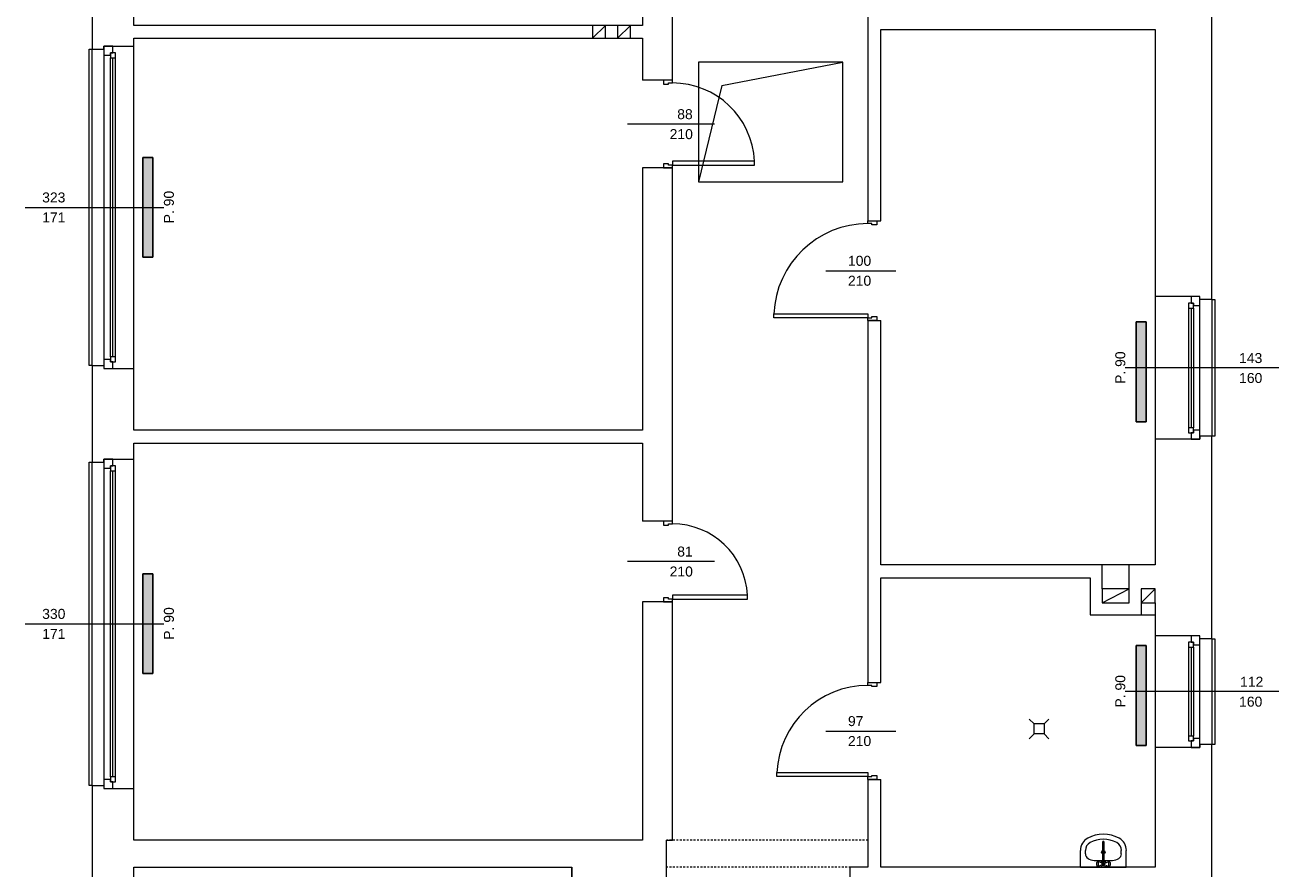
# Model space of a CAD drawing. Header units: millimetres. Extents: x 12683 to 90307, y 30842 to 62253.
# Tile 50 of 152: x 51592 to 52850, y 38679 to 39525. Entities that reach past the tile are written whole.
import ezdxf

# ---------------------------------------------------------------- set-up
doc = ezdxf.new("R2010")
doc.units = ezdxf.units.MM
doc.header["$LTSCALE"] = 0.6
doc.linetypes.add('CIEPLA', pattern=[5.7625, 3.175, -2.5875])
for name, color, linetype, lineweight in [('zzz_podklady_drzwi_opisy', 252, 'Continuous', 15), ('zzz_podklady_konstrukcja', 252, 'CIEPLA', 15), ('zzz_podklady_okna_opisy', 252, 'Continuous', 15), ('zzz_podklady_sciany', 252, 'Continuous', 15)]:
    doc.layers.add(name, color=color, linetype=linetype, lineweight=lineweight)
doc.layers.add('zzz_podklady_grzejniki_ist', color=252, linetype='Continuous')
doc.styles.add('GENERATED_STYLE_1', font='ARIAL.TTF')

msp = doc.modelspace()

# ---------------------------------------------------------------- hatches: boundary and pattern name
at = {"layer": 'zzz_podklady_grzejniki_ist'}
for points in [[(51710.5, 39292.2), (51720.5, 39292.2), (51720.5, 39392.2), (51710.5, 39392.2)], [(52706.5, 39127.3), (52716.5, 39127.3), (52716.5, 39227.3), (52706.5, 39227.3)], [(51710.5, 38874.7), (51720.5, 38874.7), (51720.5, 38974.7), (51710.5, 38974.7)], [(52706.5, 38802.8), (52716.5, 38802.8), (52716.5, 38902.8), (52706.5, 38902.8)]]:
    msp.add_hatch(color=256, dxfattribs=at).paths.add_polyline_path(points, flags=0)

# ---------------------------------------------------------------- linework, layer by layer
at = {"layer": 'zzz_podklady_drzwi_opisy'}
for p, q in [((52241.5, 39469.7), (52232.5, 39469.7)), ((52232.5, 39469.7), (52232.5, 39465.7)), ((52241.5, 39469.7), (52232.5, 39469.7)), ((52241.5, 39469.7), (52232.5, 39469.7)), ((52237.5, 39465.7), (52237.5, 39466.9)), ((52237.5, 39466.9), (52241.5, 39466.9)), ((52241.5, 39466.9), (52241.5, 39469.7)), ((52232.5, 39465.7), (52237.5, 39465.7)), ((52283.6, 39425.7), (52196.5, 39425.7)), ((52237.5, 39385.7), (52232.5, 39385.7)), ((52232.5, 39385.7), (52232.5, 39381.7)), ((52241.5, 39381.7), (52232.5, 39381.7)), ((52232.5, 39381.7), (52241.5, 39381.7)), ((52241.5, 39381.7), (52232.5, 39381.7)), ((52237.5, 39384.5), (52237.5, 39385.7)), ((52241.5, 39384.5), (52237.5, 39384.5)), ((52323.9, 39388.5), (52241.5, 39388.5)), ((52241.5, 39388.5), (52241.5, 39384.5)), ((52241.5, 39381.7), (52241.5, 39384.5)), ((52241.5, 39384.5), (52323.9, 39384.5)), ((52323.9, 39384.5), (52323.9, 39388.5)), ((52437.5, 39328.7), (52446.5, 39328.7)), ((52437.5, 39325.9), (52437.5, 39328.7)), ((52437.5, 39328.7), (52446.5, 39328.7)), ((52437.5, 39328.7), (52446.5, 39328.7)), ((52446.5, 39328.7), (52446.5, 39324.7)), ((52441.5, 39325.9), (52437.5, 39325.9)), ((52441.5, 39324.7), (52441.5, 39325.9)), ((52446.5, 39324.7), (52441.5, 39324.7)), ((52395.4, 39278.7), (52465.5, 39278.7)), ((52343.1, 39231.5), (52343.1, 39235.5)), ((52343.1, 39235.5), (52437.5, 39235.5)), ((52437.5, 39231.5), (52343.1, 39231.5)), ((52437.5, 39235.5), (52437.5, 39231.5)), ((52437.5, 39228.7), (52437.5, 39231.5)), ((52437.5, 39231.5), (52441.5, 39231.5)), ((52437.5, 39228.7), (52446.5, 39228.7)), ((52446.5, 39228.7), (52437.5, 39228.7)), ((52437.5, 39228.7), (52446.5, 39228.7)), ((52441.5, 39231.5), (52441.5, 39232.7)), ((52441.5, 39232.7), (52446.5, 39232.7)), ((52446.5, 39232.7), (52446.5, 39228.7)), ((52241.5, 39027.7), (52232.5, 39027.7)), ((52232.5, 39027.7), (52232.5, 39023.7)), ((52241.5, 39027.7), (52232.5, 39027.7)), ((52241.5, 39027.7), (52232.5, 39027.7)), ((52241.5, 39024.9), (52241.5, 39027.7)), ((52232.5, 39023.7), (52237.5, 39023.7)), ((52237.5, 39023.7), (52237.5, 39024.9)), ((52237.5, 39024.9), (52241.5, 39024.9)), ((52283.6, 38987.2), (52196.5, 38987.2)), ((52316.9, 38953.5), (52241.5, 38953.5)), ((52241.5, 38953.5), (52241.5, 38949.5)), ((52316.9, 38949.5), (52316.9, 38953.5)), ((52237.5, 38950.7), (52232.5, 38950.7)), ((52232.5, 38950.7), (52232.5, 38946.7)), ((52241.5, 38946.7), (52232.5, 38946.7)), ((52232.5, 38946.7), (52241.5, 38946.7)), ((52241.5, 38946.7), (52232.5, 38946.7)), ((52237.5, 38949.5), (52237.5, 38950.7)), ((52241.5, 38949.5), (52237.5, 38949.5)), ((52241.5, 38946.7), (52241.5, 38949.5)), ((52241.5, 38949.5), (52316.9, 38949.5)), ((52437.5, 38865.7), (52446.5, 38865.7)), ((52437.5, 38862.9), (52437.5, 38865.7)), ((52437.5, 38865.7), (52446.5, 38865.7)), ((52437.5, 38865.7), (52446.5, 38865.7)), ((52441.5, 38862.9), (52437.5, 38862.9)), ((52441.5, 38861.7), (52441.5, 38862.9)), ((52446.5, 38865.7), (52446.5, 38861.7)), ((52446.5, 38861.7), (52441.5, 38861.7)), ((52395.4, 38817.2), (52465.5, 38817.2)), ((52346.1, 38771.5), (52346.1, 38775.5)), ((52346.1, 38775.5), (52437.5, 38775.5)), ((52437.5, 38775.5), (52437.5, 38771.5)), ((52437.5, 38771.5), (52346.1, 38771.5)), ((52437.5, 38768.7), (52437.5, 38771.5)), ((52437.5, 38771.5), (52441.5, 38771.5)), ((52437.5, 38768.7), (52446.5, 38768.7)), ((52446.5, 38768.7), (52437.5, 38768.7)), ((52437.5, 38768.7), (52446.5, 38768.7)), ((52441.5, 38771.5), (52441.5, 38772.7)), ((52441.5, 38772.7), (52446.5, 38772.7)), ((52446.5, 38772.7), (52446.5, 38768.7))]:
    msp.add_line(p, q, dxfattribs=at)
for centre, radius, start, end in [((52241.5, 39384.5), 82.4, 2.7824, 90), ((52437.5, 39231.5), 94.4, 90, 177.5715), ((52241.5, 38949.5), 75.4, 3.041, 90), ((52437.5, 38771.5), 91.4, 90, 177.4917)]:
    msp.add_arc(centre, radius, start, end, dxfattribs=at)
at = {"layer": 'zzz_podklady_grzejniki_ist'}
for p, q in [((51710.5, 39392.2), (51720.5, 39392.2)), ((51710.5, 39392.2), (51710.5, 39292.2)), ((51720.5, 39392.2), (51720.5, 39292.2)), ((51720.5, 39292.2), (51710.5, 39292.2)), ((52706.5, 39227.3), (52716.5, 39227.3)), ((52706.5, 39227.3), (52706.5, 39127.3)), ((52716.5, 39227.3), (52716.5, 39127.3)), ((52716.5, 39127.3), (52706.5, 39127.3)), ((51710.5, 38974.7), (51720.5, 38974.7)), ((51710.5, 38974.7), (51710.5, 38874.7)), ((51720.5, 38974.7), (51720.5, 38874.7)), ((52706.5, 38902.8), (52716.5, 38902.8)), ((52706.5, 38902.8), (52706.5, 38802.8)), ((52716.5, 38902.8), (52716.5, 38802.8)), ((51720.5, 38874.7), (51710.5, 38874.7)), ((52716.5, 38802.8), (52706.5, 38802.8))]:
    msp.add_line(p, q, dxfattribs=at)
at = {"layer": 'zzz_podklady_konstrukcja'}
for p, q in [((52437.5, 38707.7), (52235.5, 38707.7)), ((52437.5, 38680.7), (52235.5, 38680.7))]:
    msp.add_line(p, q, dxfattribs=at)
at = {"layer": 'zzz_podklady_sciany'}
for p, q in [((52437.5, 39717.7), (52437.5, 39328.7)), ((52782.5, 39249.7), (52782.5, 39708.7)), ((52211.5, 39627.7), (52211.5, 39524.7)), ((52241.5, 39469.7), (52241.5, 39627.7)), ((51659.5, 39545.7), (51659.5, 39500.7)), ((51701.5, 39524.7), (51701.5, 39542.7)), ((52211.5, 39524.7), (51701.5, 39524.7)), ((52161.5, 39511.7), (52174.5, 39524.7)), ((52186.5, 39511.7), (52199.5, 39524.7)), ((52450.5, 39328.7), (52450.5, 39520.7)), ((52450.5, 39520.7), (52725.5, 39520.7)), ((52725.5, 39520.7), (52725.5, 39252.7)), ((51701.5, 39503.7), (51701.5, 39511.7)), ((51701.5, 39511.7), (52211.5, 39511.7)), ((52211.5, 39511.7), (52211.5, 39469.7)), ((51656.5, 39183.7), (51656.5, 39500.7)), ((51656.5, 39500.7), (51659.5, 39500.7)), ((51659.5, 39500.7), (51671.5, 39500.7)), ((51659.5, 39183.7), (51659.5, 39500.7)), ((51671.5, 39500.7), (51671.5, 39503.7)), ((51671.5, 39503.7), (51680.5, 39503.7)), ((51680.5, 39503.7), (51671.5, 39503.7)), ((51671.5, 39503.7), (51680.5, 39503.7)), ((51680.5, 39503.7), (51701.5, 39503.7)), ((51701.5, 39180.7), (51701.5, 39503.7)), ((51701.5, 39180.7), (51701.5, 39503.7)), ((52267.5, 39487.7), (52267.5, 39367.7)), ((52412.5, 39487.7), (52267.5, 39487.7)), ((52290.9, 39464.3), (52412.5, 39487.7)), ((52412.5, 39367.7), (52412.5, 39487.7)), ((52241.5, 39469.7), (52211.5, 39469.7)), ((52290.9, 39464.3), (52267.5, 39367.7)), ((52241.5, 39381.7), (52211.5, 39381.7)), ((52211.5, 39381.7), (52211.5, 39118.7)), ((52241.5, 39027.7), (52241.5, 39381.7)), ((52267.5, 39367.7), (52412.5, 39367.7)), ((52437.5, 39328.7), (52450.5, 39328.7)), ((52761.5, 39252.7), (52725.5, 39252.7)), ((52725.5, 39252.7), (52725.5, 39109.7)), ((52725.5, 39252.7), (52725.5, 39109.7)), ((52770.5, 39252.7), (52761.5, 39252.7)), ((52770.5, 39252.7), (52761.5, 39252.7)), ((52770.5, 39252.7), (52761.5, 39252.7)), ((52770.5, 39249.7), (52770.5, 39252.7)), ((52782.5, 39249.7), (52770.5, 39249.7)), ((52782.5, 39249.7), (52782.5, 39112.7)), ((52782.5, 39249.7), (52785.5, 39249.7)), ((52785.5, 39249.7), (52785.5, 39112.7)), ((52437.5, 39228.7), (52450.5, 39228.7)), ((52437.5, 39228.7), (52437.5, 38865.7)), ((52450.5, 38983.7), (52450.5, 39228.7)), ((51659.5, 39183.7), (51656.5, 39183.7)), ((51659.5, 39183.7), (51671.5, 39183.7)), ((51659.5, 39183.7), (51659.5, 39086.7)), ((51671.5, 39183.7), (51671.5, 39180.7)), ((51671.5, 39180.7), (51680.5, 39180.7)), ((51671.5, 39180.7), (51680.5, 39180.7)), ((51671.5, 39180.7), (51680.5, 39180.7)), ((51680.5, 39180.7), (51701.5, 39180.7)), ((51701.5, 39118.7), (51701.5, 39180.7)), ((52211.5, 39118.7), (51701.5, 39118.7)), ((51701.5, 39089.7), (51701.5, 39105.7)), ((51701.5, 39105.7), (52211.5, 39105.7)), ((52211.5, 39105.7), (52211.5, 39027.7)), ((52761.5, 39109.7), (52725.5, 39109.7)), ((52725.5, 39109.7), (52725.5, 38983.7)), ((52770.5, 39109.7), (52761.5, 39109.7)), ((52761.5, 39109.7), (52770.5, 39109.7)), ((52770.5, 39109.7), (52761.5, 39109.7)), ((52782.5, 39112.7), (52770.5, 39112.7)), ((52770.5, 39112.7), (52770.5, 39109.7)), ((52782.5, 38909.7), (52782.5, 39112.7)), ((52785.5, 39112.7), (52782.5, 39112.7)), ((51671.5, 39086.7), (51671.5, 39089.7)), ((51671.5, 39089.7), (51680.5, 39089.7)), ((51680.5, 39089.7), (51671.5, 39089.7)), ((51671.5, 39089.7), (51680.5, 39089.7)), ((51680.5, 39089.7), (51701.5, 39089.7)), ((51701.5, 38759.7), (51701.5, 39089.7)), ((51701.5, 38759.7), (51701.5, 39089.7)), ((51656.5, 38762.7), (51656.5, 39086.7)), ((51656.5, 39086.7), (51659.5, 39086.7)), ((51659.5, 39086.7), (51671.5, 39086.7)), ((51659.5, 38762.7), (51659.5, 39086.7)), ((52241.5, 39027.7), (52211.5, 39027.7)), ((52660.5, 38983.7), (52450.5, 38983.7)), ((52725.5, 38983.7), (52660.5, 38983.7)), ((52672.5, 38959.7), (52672.5, 38983.7)), ((52699.5, 38959.7), (52699.5, 38983.7)), ((52450.5, 38865.7), (52450.5, 38970.7)), ((52450.5, 38970.7), (52660.5, 38970.7)), ((52660.5, 38970.7), (52660.5, 38933.7)), ((52672.5, 38945.7), (52699.5, 38959.7)), ((52711.5, 38945.7), (52725.5, 38959.7)), ((52241.5, 38946.7), (52211.5, 38946.7)), ((52211.5, 38946.7), (52211.5, 38707.7)), ((52241.5, 38707.7), (52241.5, 38946.7)), ((52711.5, 38945.7), (52711.5, 38933.7)), ((52725.5, 38945.7), (52725.5, 38933.7)), ((52660.5, 38933.7), (52725.5, 38933.7)), ((52725.5, 38933.7), (52725.5, 38912.7)), ((52761.5, 38912.7), (52725.5, 38912.7)), ((52725.5, 38912.7), (52725.5, 38800.7)), ((52725.5, 38912.7), (52725.5, 38800.7)), ((52770.5, 38912.7), (52761.5, 38912.7)), ((52770.5, 38912.7), (52761.5, 38912.7)), ((52770.5, 38912.7), (52761.5, 38912.7)), ((52770.5, 38909.7), (52770.5, 38912.7)), ((52782.5, 38909.7), (52770.5, 38909.7)), ((52782.5, 38909.7), (52782.5, 38803.7)), ((52782.5, 38909.7), (52785.5, 38909.7)), ((52785.5, 38909.7), (52785.5, 38803.7)), ((52437.5, 38865.7), (52450.5, 38865.7)), ((52604.1, 38824.3), (52599.2, 38829.2)), ((52614.1, 38824.3), (52618.9, 38829.2)), ((52604.1, 38814.3), (52599.2, 38809.5)), ((52604.1, 38814.3), (52604.1, 38824.3)), ((52614.1, 38824.3), (52604.1, 38824.3)), ((52614.1, 38814.3), (52604.1, 38814.3)), ((52614.1, 38824.3), (52614.1, 38814.3)), ((52614.1, 38814.3), (52618.9, 38809.5)), ((52761.5, 38800.7), (52725.5, 38800.7)), ((52725.5, 38800.7), (52725.5, 38680.7)), ((52770.5, 38800.7), (52761.5, 38800.7)), ((52761.5, 38800.7), (52770.5, 38800.7)), ((52770.5, 38800.7), (52761.5, 38800.7)), ((52782.5, 38803.7), (52770.5, 38803.7)), ((52770.5, 38803.7), (52770.5, 38800.7)), ((52782.5, 38514.7), (52782.5, 38803.7)), ((52785.5, 38803.7), (52782.5, 38803.7)), ((51659.5, 38762.7), (51656.5, 38762.7)), ((51659.5, 38762.7), (51671.5, 38762.7)), ((51659.5, 38762.7), (51659.5, 38530.7)), ((51671.5, 38762.7), (51671.5, 38759.7)), ((52437.5, 38768.7), (52450.5, 38768.7)), ((52437.5, 38768.7), (52437.5, 38680.7)), ((52450.5, 38680.7), (52450.5, 38768.7)), ((51671.5, 38759.7), (51680.5, 38759.7)), ((51671.5, 38759.7), (51680.5, 38759.7)), ((51671.5, 38759.7), (51680.5, 38759.7)), ((51680.5, 38759.7), (51701.5, 38759.7)), ((51701.5, 38707.7), (51701.5, 38759.7)), ((52140.5, 38707.7), (51701.5, 38707.7)), ((52211.5, 38707.7), (52140.5, 38707.7)), ((52235.5, 38503.7), (52235.5, 38707.7)), ((52235.5, 38707.7), (52241.5, 38707.7)), ((52672.9, 38705.8), (52672.9, 38683.8)), ((52674.4, 38683.8), (52674.4, 38705.8)), ((52650.6, 38680.7), (52650.6, 38697.5)), ((52655.6, 38694.1), (52655.6, 38697.5)), ((52664.5, 38687.4), (52682.8, 38687.4)), ((52682.8, 38687.4), (52682.8, 38687.4)), ((52691.6, 38694.1), (52691.6, 38697.5)), ((52696.6, 38680.7), (52696.6, 38697.5)), ((51701.5, 38533.7), (51701.5, 38680.7)), ((51701.5, 38680.7), (52140.5, 38680.7)), ((52140.5, 38680.7), (52140.5, 38637.7)), ((52140.5, 38642.7), (52140.5, 38680.7)), ((52419.5, 38680.7), (52419.5, 38410.7)), ((52437.5, 38680.7), (52419.5, 38680.7)), ((52545.5, 38680.7), (52450.5, 38680.7)), ((52725.5, 38680.7), (52545.5, 38680.7)), ((52650.6, 38680.7), (52696.6, 38680.7)), ((52666.7, 38684.9), (52666.6, 38684.3)), ((52666.6, 38684.3), (52666.6, 38683.6)), ((52666.6, 38683.6), (52666.7, 38682.9)), ((52666.9, 38685.5), (52666.7, 38684.9)), ((52666.7, 38682.9), (52666.9, 38682.4)), ((52667.1, 38685.8), (52666.9, 38685.5)), ((52666.9, 38682.4), (52667.1, 38682.1)), ((52667.6, 38686.2), (52667.1, 38685.8)), ((52667.6, 38681.7), (52667.1, 38682.1)), ((52667.9, 38686.3), (52667.6, 38686.2)), ((52667.6, 38681.7), (52667.9, 38681.5)), ((52668.2, 38686.2), (52667.9, 38686.3)), ((52671.6, 38685.1), (52667.9, 38686.3)), ((52671.6, 38682.7), (52667.9, 38681.5)), ((52667.9, 38681.5), (52668.2, 38681.7)), ((52668.4, 38685.8), (52668.2, 38686.2)), ((52668.2, 38681.7), (52668.4, 38682.1)), ((52668.6, 38685.1), (52668.4, 38685.8)), ((52668.4, 38682.1), (52668.6, 38682.7)), ((52668.7, 38684.4), (52668.6, 38685.1)), ((52668.6, 38682.7), (52668.7, 38683.5)), ((52668.7, 38683.5), (52668.7, 38684.4)), ((52675.7, 38685.1), (52679.4, 38686.3)), ((52675.7, 38682.7), (52679.4, 38681.5)), ((52678.7, 38685.1), (52678.6, 38684.4)), ((52678.6, 38684.4), (52678.6, 38683.5)), ((52678.6, 38683.5), (52678.7, 38682.7)), ((52678.9, 38685.8), (52678.7, 38685.1)), ((52678.7, 38682.7), (52678.9, 38682.1)), ((52679.1, 38686.2), (52678.9, 38685.8)), ((52678.9, 38682.1), (52679.1, 38681.7)), ((52679.4, 38686.3), (52679.1, 38686.2)), ((52679.1, 38681.7), (52679.4, 38681.5)), ((52679.7, 38686.2), (52679.4, 38686.3)), ((52679.4, 38681.5), (52679.7, 38681.7)), ((52679.7, 38686.2), (52680.2, 38685.8)), ((52679.7, 38681.7), (52680.2, 38682.1)), ((52680.4, 38685.5), (52680.2, 38685.8)), ((52680.2, 38682.1), (52680.4, 38682.4)), ((52680.6, 38684.9), (52680.4, 38685.5)), ((52680.4, 38682.4), (52680.6, 38682.9)), ((52680.6, 38684.3), (52680.6, 38684.9)), ((52680.6, 38683.6), (52680.6, 38684.3)), ((52680.6, 38682.9), (52680.6, 38683.6))]:
    msp.add_line(p, q, dxfattribs=at)
at = {"layer": 'zzz_podklady_sciany', "flags": 128}
for points in [[(52161.5, 39511.7), (52174.5, 39511.7), (52174.5, 39524.7), (52161.5, 39524.7)], [(52186.5, 39511.7), (52199.5, 39511.7), (52199.5, 39524.7), (52186.5, 39524.7)], [(52672.5, 38945.7), (52699.5, 38945.7), (52699.5, 38959.7), (52672.5, 38959.7)], [(52711.5, 38945.7), (52725.5, 38945.7), (52725.5, 38959.7), (52711.5, 38959.7)]]:
    msp.add_lwpolyline(points, close=True, dxfattribs=at)
at = {"layer": 'zzz_podklady_sciany'}
msp.add_circle((52673.6, 38695.9), 1.75, dxfattribs=at)
for centre, radius, start, end in [((52673.6, 38680.7), 33, 61.5254, 118.4746), ((52664.5, 38697.5), 13.9, 118.4746, 180), ((52664.5, 38697.5), 8.89, 118.4746, 180), ((52673.6, 38680.7), 28, 61.5254, 118.4746), ((52673.6, 38705.8), 0.788, 0, 180), ((52682.8, 38697.5), 8.89, 0, 61.5254), ((52682.8, 38697.5), 13.9, 0, 61.5254), ((52673.6, 38683.9), 3, 105.2253, 152.0235), ((52673.6, 38683.9), 3, 27.9765, 74.7747), ((52673.6, 38683.9), 3, 207.9765, 332.0235), ((52673.6, 38683.9), 1.68, 118.0549, 61.9451), ((52673.6, 38683.9), 0.8, 190, 350)]:
    msp.add_arc(centre, radius, start, end, dxfattribs=at)
for centre, major_axis, start_param, end_param in [((52664.5, 38694.1), (8.89, 0), 3.141593, 4.712389), ((52682.8, 38694.1), (-8.89, 0), 1.570796, 3.141593)]:
    msp.add_ellipse(centre, major_axis=major_axis, ratio=0.750558, start_param=start_param, end_param=end_param, dxfattribs=at)

# ---------------------------------------------------------------- texts
at = {"layer": 'zzz_podklady_drzwi_opisy', "char_height": 10, "attachment_point": 7, "style": 'GENERATED_STYLE_1'}
for s, insert in [('{88}', (52246.3, 39430.5)), ('{210}', (52238.7, 39410.5)), ('{100}', (52417.5, 39283.5)), ('{210}', (52417.5, 39263.5)), ('{81}', (52246.3, 38992)), ('{210}', (52238.7, 38972)), ('{97}', (52417.5, 38822)), ('{210}', (52417.5, 38802))]:
    msp.add_mtext(s, dxfattribs=dict(at, insert=insert))
at = {"layer": 'zzz_podklady_okna_opisy', "char_height": 10, "attachment_point": 7, "style": 'GENERATED_STYLE_1'}
for s, insert in [('{323}', (51609.5, 39347)), ('{171}', (51609.5, 39327.1)), ('{143}', (52809.7, 39186)), ('{160}', (52809.7, 39166)), ('{330}', (51609.5, 38929.5)), ('{171}', (51609.5, 38909.6)), ('{112}', (52810.7, 38861.6)), ('{160}', (52809.7, 38841.5))]:
    msp.add_mtext(s, dxfattribs=dict(at, insert=insert))
at = {"layer": 'zzz_podklady_okna_opisy', "char_height": 10, "attachment_point": 7, "rotation": 90, "style": 'GENERATED_STYLE_1'}
for insert in [(51741.7, 39326.2), (52695.7, 39165.2), (51741.7, 38908.7), (52695.7, 38840.7)]:
    msp.add_mtext('{P. 90}', dxfattribs=dict(at, insert=insert))

# ---------------------------------------------------------------- next in the draw order: wipeouts: each hides what was drawn before it
at = {"ltscale": 12112.456041}
msp.add_wipeout([(51683, 39492.2), (51678, 39492.2), (51678, 39494.7), (51671.5, 39494.7), (51671.5, 39189.7), (51678, 39189.7), (51678, 39192.2), (51683, 39192.2)], dxfattribs=at).dxf.layer = 'zzz_podklady_sciany'
at = {"ltscale": 4933.779855}
msp.add_wipeout([(52759, 39121.2), (52764, 39121.2), (52764, 39118.7), (52770.5, 39118.7), (52770.5, 39243.7), (52764, 39243.7), (52764, 39241.2), (52759, 39241.2)], dxfattribs=at).dxf.layer = 'zzz_podklady_sciany'
at = {"ltscale": 12392.128082}
msp.add_wipeout([(51683, 39078.2), (51678, 39078.2), (51678, 39080.7), (51671.5, 39080.7), (51671.5, 38768.7), (51678, 38768.7), (51678, 38771.2), (51683, 38771.2)], dxfattribs=at).dxf.layer = 'zzz_podklady_sciany'
at = {"ltscale": 3705.867049}
msp.add_wipeout([(52759, 38812.2), (52764, 38812.2), (52764, 38809.7), (52770.5, 38809.7), (52770.5, 38903.7), (52764, 38903.7), (52764, 38901.2), (52759, 38901.2)], dxfattribs=at).dxf.layer = 'zzz_podklady_sciany'

# ---------------------------------------------------------------- next in the draw order: linework, layer by layer
at = {"layer": 'zzz_podklady_okna_opisy'}
for p, q in [((51592.4, 39342.2), (51731.5, 39342.2)), ((52849.6, 39181.2), (52695.5, 39181.2)), ((51592.4, 38924.7), (51731.5, 38924.7)), ((52849.6, 38856.7), (52695.5, 38856.7))]:
    msp.add_line(p, q, dxfattribs=at)
at = {"layer": 'zzz_podklady_sciany'}
for p, q in [((51671.5, 39503.7), (51671.5, 39494.7)), ((51671.5, 39500.7), (51671.5, 39503.7)), ((51671.5, 39494.7), (51678, 39494.7)), ((51671.5, 39494.7), (51671.5, 39189.7)), ((51678, 39494.7), (51678, 39497.2)), ((51678, 39497.2), (51680.5, 39497.2)), ((51678, 39497.2), (51678, 39492.2)), ((51683, 39497.2), (51678, 39497.2)), ((51678, 39192.2), (51678, 39492.2)), ((51678, 39492.2), (51683, 39492.2)), ((51680.5, 39497.2), (51680.5, 39503.7)), ((51680.5, 39192.2), (51680.5, 39492.2)), ((51683, 39492.2), (51683, 39497.2)), ((51683, 39192.2), (51683, 39492.2)), ((51683, 39192.2), (51683, 39492.2)), ((52761.5, 39252.7), (52761.5, 39246.2)), ((52770.5, 39243.7), (52770.5, 39252.7)), ((52770.5, 39249.7), (52770.5, 39252.7)), ((52759, 39246.2), (52759, 39241.2)), ((52764, 39246.2), (52759, 39246.2)), ((52759, 39241.2), (52759, 39121.2)), ((52759, 39241.2), (52759, 39121.2)), ((52759, 39241.2), (52764, 39241.2)), ((52761.5, 39246.2), (52764, 39246.2)), ((52761.5, 39241.2), (52761.5, 39121.2)), ((52764, 39246.2), (52764, 39243.7)), ((52764, 39241.2), (52764, 39246.2)), ((52764, 39243.7), (52770.5, 39243.7)), ((52764, 39241.2), (52764, 39121.2)), ((52770.5, 39118.7), (52770.5, 39243.7)), ((51678, 39189.7), (51671.5, 39189.7)), ((51671.5, 39189.7), (51671.5, 39180.7)), ((51683, 39192.2), (51678, 39192.2)), ((51678, 39192.2), (51678, 39187.2)), ((51678, 39187.2), (51678, 39189.7)), ((51683, 39187.2), (51683, 39192.2)), ((51671.5, 39183.7), (51671.5, 39180.7)), ((51680.5, 39187.2), (51678, 39187.2)), ((51678, 39187.2), (51683, 39187.2)), ((51680.5, 39180.7), (51680.5, 39187.2)), ((52764, 39121.2), (52759, 39121.2)), ((52759, 39121.2), (52759, 39116.2)), ((52759, 39116.2), (52764, 39116.2)), ((52764, 39116.2), (52761.5, 39116.2)), ((52761.5, 39116.2), (52761.5, 39109.7)), ((52764, 39116.2), (52764, 39121.2)), ((52770.5, 39118.7), (52764, 39118.7)), ((52764, 39118.7), (52764, 39116.2)), ((52770.5, 39109.7), (52770.5, 39118.7)), ((52770.5, 39112.7), (52770.5, 39109.7)), ((51671.5, 39089.7), (51671.5, 39080.7)), ((51671.5, 39086.7), (51671.5, 39089.7)), ((51680.5, 39083.2), (51680.5, 39089.7)), ((51671.5, 39080.7), (51678, 39080.7)), ((51671.5, 39080.7), (51671.5, 38768.7)), ((51678, 39080.7), (51678, 39083.2)), ((51678, 39083.2), (51680.5, 39083.2)), ((51678, 39083.2), (51678, 39078.2)), ((51683, 39083.2), (51678, 39083.2)), ((51678, 38771.2), (51678, 39078.2)), ((51678, 39078.2), (51683, 39078.2)), ((51680.5, 38771.2), (51680.5, 39078.2)), ((51683, 39078.2), (51683, 39083.2)), ((51683, 38771.2), (51683, 39078.2)), ((51683, 38771.2), (51683, 39078.2)), ((52759, 38906.2), (52759, 38901.2)), ((52764, 38906.2), (52759, 38906.2)), ((52759, 38901.2), (52759, 38812.2)), ((52759, 38901.2), (52759, 38812.2)), ((52759, 38901.2), (52764, 38901.2)), ((52761.5, 38912.7), (52761.5, 38906.2)), ((52761.5, 38906.2), (52764, 38906.2)), ((52761.5, 38901.2), (52761.5, 38812.2)), ((52764, 38906.2), (52764, 38903.7)), ((52764, 38901.2), (52764, 38906.2)), ((52764, 38903.7), (52770.5, 38903.7)), ((52764, 38901.2), (52764, 38812.2)), ((52770.5, 38903.7), (52770.5, 38912.7)), ((52770.5, 38909.7), (52770.5, 38912.7)), ((52770.5, 38809.7), (52770.5, 38903.7)), ((52764, 38812.2), (52759, 38812.2)), ((52759, 38812.2), (52759, 38807.2)), ((52759, 38807.2), (52764, 38807.2)), ((52764, 38807.2), (52761.5, 38807.2)), ((52761.5, 38807.2), (52761.5, 38800.7)), ((52764, 38807.2), (52764, 38812.2)), ((52770.5, 38809.7), (52764, 38809.7)), ((52764, 38809.7), (52764, 38807.2)), ((52770.5, 38800.7), (52770.5, 38809.7)), ((52770.5, 38803.7), (52770.5, 38800.7)), ((51678, 38768.7), (51671.5, 38768.7)), ((51671.5, 38768.7), (51671.5, 38759.7)), ((51671.5, 38762.7), (51671.5, 38759.7)), ((51683, 38771.2), (51678, 38771.2)), ((51678, 38771.2), (51678, 38766.2)), ((51678, 38766.2), (51678, 38768.7)), ((51680.5, 38766.2), (51678, 38766.2)), ((51678, 38766.2), (51683, 38766.2)), ((51680.5, 38759.7), (51680.5, 38766.2)), ((51683, 38766.2), (51683, 38771.2))]:
    msp.add_line(p, q, dxfattribs=at)

doc.saveas('drawing.dxf')
